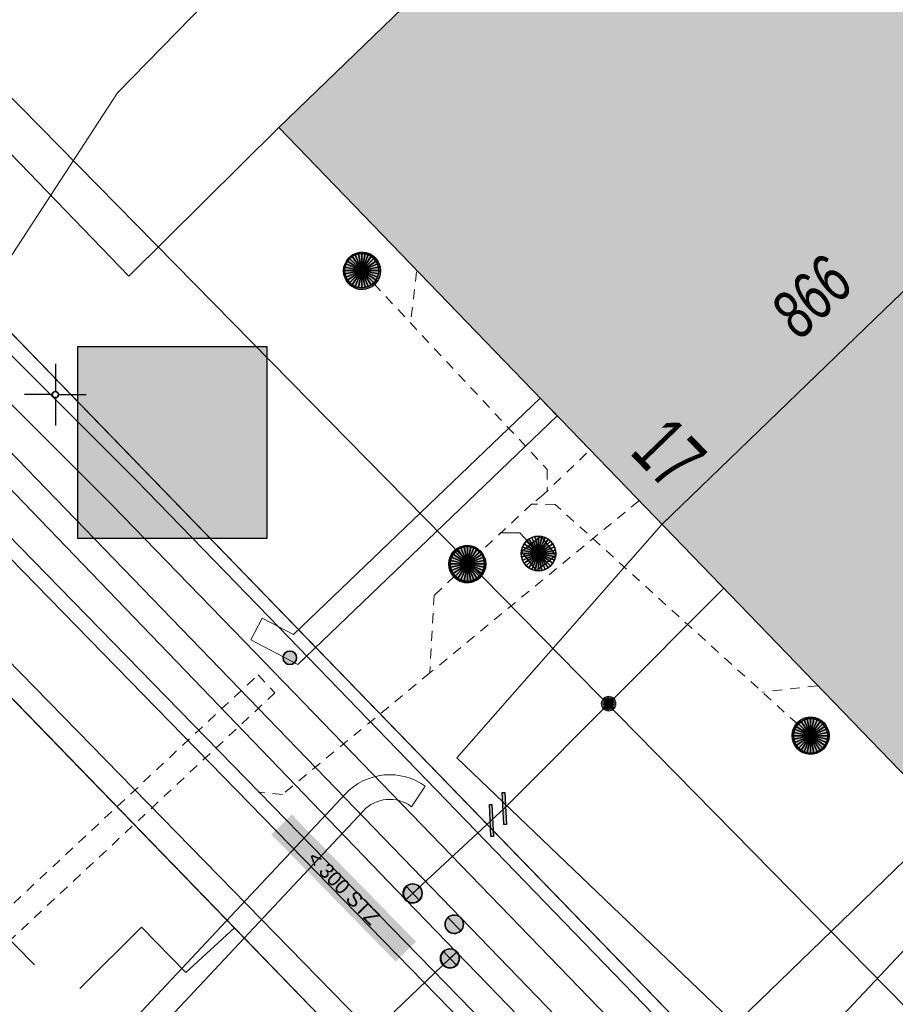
# Model space of a CAD drawing. Header units: metres. Extents: x 2695560 to 2696939, y 1260529 to 1262050.
# Tile 23 of 256: x 2695800 to 2695818, y 1260837 to 1260857. Entities that reach past the tile are written whole.
import ezdxf

# ---------------------------------------------------------------- set-up
doc = ezdxf.new("R2010")
doc.units = ezdxf.units.M
doc.linetypes.add('AUSGEZOGEN', pattern=[0])
doc.linetypes.add('VERDECKT2_S2', pattern=[0.36, 0.2, -0.16])
for name, color, linetype in [('XR$1$AV_Gebäudeflächen (BB)', 7, 'AUSGEZOGEN'), ('XR$1$AV_Haus-Nr.', 7, 'AUSGEZOGEN'), ('XR$1$AV_Koordinatennetzpunkte', 7, 'AUSGEZOGEN'), ('XR$1$AV_Linien (BB)', 7, 'AUSGEZOGEN'), ('XR$1$AV_Versicherung-Nr.', 7, 'AUSGEZOGEN'), ('XR$1$AW_LK_Einlaufschacht alt', 24, 'AUSGEZOGEN'), ('XR$1$AW_LK_Schachtdeckel', 24, 'AUSGEZOGEN'), ('XR$1$EW_LK_Knoten', 1, 'AUSGEZOGEN'), ('XR$1$GA_LK_Absperrarmatur', 32, 'AUSGEZOGEN'), ('XR$1$Liegenschaftsgrenzen', 7, 'AUSGEZOGEN'), ('XR$1$PFAW', 255, 'AUSGEZOGEN'), ('XR$1$PFGA', 255, 'AUSGEZOGEN'), ('XR$1$PFWA', 255, 'AUSGEZOGEN'), ('XR$1$RAEW', 8, 'AUSGEZOGEN'), ('XR$1$RP_Abstandslinie', 7, 'AUSGEZOGEN'), ('XR$1$WA_LK_Absperrarmatur', 171, 'AUSGEZOGEN'), ('XR$1$WA_LK_Rohrleitungsteil', 171, 'AUSGEZOGEN')]:
    doc.layers.add(name, color=color, linetype=linetype)
for name, color, linetype, lineweight in [('XR$2$ABW-Linie-M-ungenau-tot', 6, 'AUSGEZOGEN', 18), ('XR$2$ABW-Linie-R-genau', 4, 'AUSGEZOGEN', 18), ('XR$2$ABW-Linie-R-ungenau', 4, 'VERDECKT2_S2', 18), ('XR$2$ABW-LinieFlaeche-R-genau', 4, 'AUSGEZOGEN', 18), ('XR$2$ABW-Punkt', 6, 'AUSGEZOGEN', 18), ('XR$2$ELE-Flaeche-oberirdisch', 1, 'AUSGEZOGEN', 18), ('XR$2$ELE-LinieFlaeche-genau', 1, 'AUSGEZOGEN', 18), ('XR$2$ELE-LinieFlaeche-ungenau', 1, 'VERDECKT2_S2', 18), ('XR$2$GAS-Linie-genau', 12, 'AUSGEZOGEN', 18), ('XR$2$KOM-Linie-U-genau', 91, 'AUSGEZOGEN', 18), ('XR$2$WAS-Linie-genau', 5, 'AUSGEZOGEN', 18), ('XR$2$WAS-Punkt', 5, 'AUSGEZOGEN', 18), ('XR$2$WEI-Text', 59, 'AUSGEZOGEN', 18)]:
    doc.layers.add(name, color=color, linetype=linetype, lineweight=lineweight)
doc.styles.add('ARIAL', font='arial.ttf')
doc.styles.add('TXT', font='txt')

# ---------------------------------------------------------------- blocks, each defined once
blk = doc.blocks.new('BAV2041')
at = {"color": 7, "transparency": 33554687}
for p, q in [((0, 0.5), (0, 0.05)), ((-0.05, 0), (-0.5, 0)), ((0.05, 0), (0.5, 0)), ((0, -0.05), (0, -0.5))]:
    blk.add_line(p, q, dxfattribs=at)
blk.add_circle((0, 0), 0.05, dxfattribs=at)
for start, end in [(90, 270), (270, 90)]:
    blk.add_arc((0, 0), 0.05, start, end, dxfattribs=at)
blk = doc.blocks.new('COMPLEXOBJECT_1445')
at = {"layer": 'XR$1$RP_Abstandslinie', "color": 7, "linetype": 'AUSGEZOGEN', "transparency": 33554687}
blk.add_lwpolyline([(5744.94, 10911.16), (5774.93, 10880.63), (5800.86, 10854.24), (5826.64, 10828.01)], dxfattribs=at)
blk = doc.blocks.new('BAW2089')
at = {"layer": 'XR$1$PFAW', "transparency": 33554687}
blk.add_hatch(color=7, dxfattribs=at).paths.add_polyline_path([(-0.5, 0.5), (-0.5, -0.5), (0.5, -0.5), (0.5, 0.5)])
at = {"transparency": 33554687}
blk.add_lwpolyline([(-0.5, 0.5), (0.5, 0.5), (0.5, -0.5), (-0.5, -0.5), (-0.5, 0.5)], close=True, dxfattribs=at)
at = {"layer": 'XR$1$PFAW', "transparency": 33554687}
blk.add_lwpolyline([(-0.5, 0.5), (0.5, 0.5), (0.5, -0.5), (-0.5, -0.5), (-0.5, 0.5)], close=True, dxfattribs=at)
blk = doc.blocks.new('BAW2082')
at = {"layer": 'XR$1$PFAW', "transparency": 33554687}
blk.add_hatch(color=7, dxfattribs=at).paths.add_polyline_path([(0.509, -0.003), (0.499, 0.098), (0.469, 0.194), (0.42, 0.283), (0.354, 0.359), (0.274, 0.421), (0.183, 0.466), (0.085, 0.491), (-0.016, 0.496), (-0.116, 0.481), (-0.211, 0.446), (-0.297, 0.392), (-0.37, 0.323), (-0.428, 0.24), (-0.468, 0.147), (-0.488, 0.047), (-0.488, -0.054), (-0.468, -0.153), (-0.428, -0.246), (-0.37, -0.329), (-0.297, -0.398), (-0.211, -0.452), (-0.116, -0.487), (-0.016, -0.502), (0.085, -0.497), (0.183, -0.472), (0.274, -0.427), (0.354, -0.366), (0.42, -0.289), (0.469, -0.2), (0.499, -0.104)])
at = {"transparency": 33554687}
for start, end in [(91.1948, 268.8052), (268.8052, 91.1948)]:
    blk.add_arc((0.01, 0), 0.5, start, end, dxfattribs=at)
at = {"layer": 'XR$1$PFAW', "transparency": 33554687}
blk.add_circle((0.009, -0.003), 0.5, dxfattribs=at)
blk = doc.blocks.new('BWA2013')
at = {"true_color": 0x000000, "transparency": 33554687}
blk.add_hatch(color=18, dxfattribs=at).paths.add_polyline_path([(-0.291, -0.409), (0.352, 0.357), (0.291, 0.409), (-0.352, -0.357)])
at = {"transparency": 33554687}
blk.add_lwpolyline([(-0.291, -0.409), (-0.352, -0.357), (0.291, 0.409), (0.352, 0.357), (-0.291, -0.409)], close=True, dxfattribs=at)
blk = doc.blocks.new('BWA965')
at = {"layer": 'XR$1$PFWA', "transparency": 33554687}
blk.add_hatch(color=7, dxfattribs=at).paths.add_polyline_path([(0, 0.5), (-0.051, 0.497), (-0.101, 0.49), (-0.15, 0.477), (-0.197, 0.459), (-0.243, 0.437), (-0.286, 0.41), (-0.326, 0.379), (-0.362, 0.344), (-0.395, 0.306), (-0.424, 0.264), (-0.449, 0.22), (-0.469, 0.174), (-0.484, 0.125), (-0.494, 0.076), (-0.499, 0.025), (-0.499, -0.025), (-0.494, -0.076), (-0.484, -0.125), (-0.469, -0.174), (-0.449, -0.22), (-0.424, -0.264), (-0.395, -0.306), (-0.362, -0.344), (-0.326, -0.379), (-0.286, -0.41), (-0.243, -0.437), (-0.197, -0.459), (-0.15, -0.477), (-0.101, -0.49), (-0.051, -0.497), (0, -0.5), (0.051, -0.497), (0.101, -0.49), (0.15, -0.477), (0.197, -0.459), (0.243, -0.437), (0.286, -0.41), (0.326, -0.379), (0.362, -0.344), (0.395, -0.306), (0.424, -0.264), (0.449, -0.22), (0.469, -0.174), (0.484, -0.125), (0.494, -0.076), (0.499, -0.025), (0.499, 0.025), (0.494, 0.076), (0.484, 0.125), (0.469, 0.174), (0.449, 0.22), (0.424, 0.264), (0.395, 0.306), (0.362, 0.344), (0.326, 0.379), (0.286, 0.41), (0.243, 0.437), (0.197, 0.459), (0.15, 0.477), (0.101, 0.49), (0.051, 0.497)])
at = {"transparency": 33554687}
blk.add_line((0, 0.5), (0, -0.5), dxfattribs=at)
for start, end in [(90, 270), (270, 90)]:
    blk.add_arc((0, 0), 0.5, start, end, dxfattribs=at)
blk = doc.blocks.new('BGA965')
at = {"layer": 'XR$1$PFGA', "transparency": 33554687}
blk.add_hatch(color=7, dxfattribs=at).paths.add_polyline_path([(0.5, 0), (0.49, 0.101), (0.459, 0.197), (0.41, 0.286), (0.344, 0.362), (0.264, 0.424), (0.174, 0.469), (0.076, 0.494), (-0.025, 0.499), (-0.125, 0.484), (-0.22, 0.449), (-0.306, 0.395), (-0.379, 0.326), (-0.437, 0.243), (-0.477, 0.15), (-0.497, 0.051), (-0.497, -0.051), (-0.477, -0.15), (-0.437, -0.243), (-0.379, -0.326), (-0.306, -0.395), (-0.22, -0.449), (-0.125, -0.484), (-0.025, -0.499), (0.076, -0.494), (0.174, -0.469), (0.264, -0.424), (0.344, -0.362), (0.41, -0.286), (0.459, -0.197), (0.49, -0.101)])
at = {"color": 32, "transparency": 33554687}
blk.add_line((0, 0.5), (0, -0.5), dxfattribs=at)
for start, end in [(90, 270), (270, 90)]:
    blk.add_arc((0, 0), 0.5, start, end, dxfattribs=at)
at = {"layer": 'XR$1$PFGA', "transparency": 33554687}
blk.add_circle((0, 0), 0.5, dxfattribs=at)
blk = doc.blocks.new('BEW957')
at = {"layer": 'XR$1$RAEW', "transparency": 33554687}
blk.add_hatch(color=1, dxfattribs=at).paths.add_polyline_path([(-0.5, 0), (-0.497, -0.051), (-0.49, -0.101), (-0.477, -0.15), (-0.459, -0.197), (-0.437, -0.243), (-0.41, -0.286), (-0.379, -0.326), (-0.344, -0.362), (-0.306, -0.395), (-0.264, -0.424), (-0.22, -0.449), (-0.174, -0.469), (-0.125, -0.484), (-0.076, -0.494), (-0.025, -0.499), (0.025, -0.499), (0.076, -0.494), (0.125, -0.484), (0.174, -0.469), (0.22, -0.449), (0.264, -0.424), (0.306, -0.395), (0.344, -0.362), (0.379, -0.326), (0.41, -0.286), (0.437, -0.243), (0.459, -0.197), (0.477, -0.15), (0.49, -0.101), (0.497, -0.051), (0.5, 0), (0.497, 0.051), (0.49, 0.101), (0.477, 0.15), (0.459, 0.197), (0.437, 0.243), (0.41, 0.286), (0.379, 0.326), (0.344, 0.362), (0.306, 0.395), (0.264, 0.424), (0.22, 0.449), (0.174, 0.469), (0.125, 0.484), (0.076, 0.494), (0.025, 0.499), (-0.025, 0.499), (-0.076, 0.494), (-0.125, 0.484), (-0.174, 0.469), (-0.22, 0.449), (-0.264, 0.424), (-0.306, 0.395), (-0.344, 0.362), (-0.379, 0.326), (-0.41, 0.286), (-0.437, 0.243), (-0.459, 0.197), (-0.477, 0.15), (-0.49, 0.101), (-0.497, 0.051)])
at = {"color": 1, "transparency": 33554687}
for start, end in [(90, 180), (180, 270), (0, 90), (270, 0)]:
    blk.add_arc((0, 0), 0.5, start, end, dxfattribs=at)
at = {"layer": 'XR$1$RAEW', "color": 1, "transparency": 33554687}
blk.add_circle((0, 0), 0.5, dxfattribs=at)
blk = doc.blocks.new('WAS-ABSPERRORGAN')
at = {"layer": 'XR$2$WAS-Punkt', "linetype": 'AUSGEZOGEN', "transparency": 33554687}
for p, q in [((0, 200, 2500), (0, -200, 2500)), ((0, 0), (0, 0))]:
    blk.add_line(p, q, dxfattribs=at)
blk.add_circle((0, 0, 502500), 200, dxfattribs=at)
blk = doc.blocks.new('WAS-BOGEN_VERTIKAL')
at = {"layer": 'XR$2$WAS-Punkt', "transparency": 33554687}
blk.add_hatch(color=5, dxfattribs=at).paths.add_polyline_path([(0, -150), (15, -149), (30, -147), (45, -143), (59, -138), (73, -131), (86, -123), (98, -114), (109, -103), (119, -92), (127, -79), (135, -66), (141, -52), (145, -38), (148, -23), (150, -8), (150, 8), (148, 23), (145, 38), (141, 52), (135, 66), (127, 79), (119, 92), (109, 103), (98, 114), (86, 123), (73, 131), (59, 138), (45, 143), (30, 147), (15, 149), (0, 150), (-15, 149), (-30, 147), (-45, 143), (-59, 138), (-73, 131), (-86, 123), (-98, 114), (-109, 103), (-119, 92), (-127, 79), (-135, 66), (-141, 52), (-145, 38), (-148, 23), (-150, 8), (-150, -8), (-148, -23), (-145, -38), (-141, -52), (-135, -66), (-127, -79), (-119, -92), (-109, -103), (-98, -114), (-86, -123), (-73, -131), (-59, -138), (-45, -143), (-30, -147), (-15, -149)])
at = {"layer": 'XR$2$WAS-Punkt', "lineweight": 13, "transparency": 33554687}
for points in [[(-147, 29, 2500), (0, 0, 2500), (-150, 0, 2500)], [(-147, 29), (0, 0), (-150, 0)], [(-147, 29, 2500), (-147, 29), (-150, 0), (-150, 0, 2500)], [(-150, 0, 2500), (0, 0, 2500), (-147, -29, 2500)], [(-150, 0), (0, 0), (-147, -29)], [(-139, 57, 2500), (0, 0, 2500), (-147, 29, 2500)], [(-139, 57), (0, 0), (-147, 29)], [(-139, 57, 2500), (-139, 57), (-147, 29), (-147, 29, 2500)], [(-147, -29, 2500), (0, 0, 2500), (-139, -57, 2500)], [(-147, -29), (0, 0), (-139, -57)], [(-125, 83, 2500), (0, 0, 2500), (-139, 57, 2500)], [(-125, 83), (0, 0), (-139, 57)], [(-125, 83, 2500), (-125, 83), (-139, 57), (-139, 57, 2500)], [(-139, -57, 2500), (0, 0, 2500), (-125, -83, 2500)], [(-139, -57), (0, 0), (-125, -83)], [(-106, 106, 2500), (0, 0, 2500), (-125, 83, 2500)], [(-106, 106), (0, 0), (-125, 83)], [(-106, 106, 2500), (-106, 106), (-125, 83), (-125, 83, 2500)], [(-125, -83, 2500), (0, 0, 2500), (-106, -106, 2500)], [(-125, -83), (0, 0), (-106, -106)], [(-83, 125, 2500), (0, 0, 2500), (-106, 106, 2500)], [(-83, 125), (0, 0), (-106, 106)], [(-83, 125, 2500), (-83, 125), (-106, 106), (-106, 106, 2500)], [(-106, -106, 2500), (0, 0, 2500), (-83, -125, 2500)], [(-106, -106), (0, 0), (-83, -125)], [(-57, 139, 2500), (0, 0, 2500), (-83, 125, 2500)], [(-57, 139), (0, 0), (-83, 125)], [(-57, 139, 2500), (-57, 139), (-83, 125), (-83, 125, 2500)], [(-83, -125, 2500), (0, 0, 2500), (-57, -139, 2500)], [(-83, -125), (0, 0), (-57, -139)], [(-29, 147, 2500), (0, 0, 2500), (-57, 139, 2500)], [(-29, 147), (0, 0), (-57, 139)], [(-29, 147, 2500), (-29, 147), (-57, 139), (-57, 139, 2500)], [(-57, -139, 2500), (0, 0, 2500), (-29, -147, 2500)], [(-57, -139), (0, 0), (-29, -147)], [(0, 150, 2500), (0, 0, 2500), (-29, 147, 2500)], [(0, 150), (0, 0), (-29, 147)], [(0, 150, 2500), (0, 150), (-29, 147), (-29, 147, 2500)], [(-29, -147, 2500), (0, 0, 2500), (0, -150, 2500)], [(-29, -147), (0, 0), (0, -150)], [(29, 147, 2500), (0, 0, 2500), (0, 150, 2500)], [(29, 147), (0, 0), (0, 150)], [(29, 147, 2500), (29, 147), (0, 150), (0, 150, 2500)], [(57, 139, 2500), (0, 0, 2500), (29, 147, 2500)], [(57, 139), (0, 0), (29, 147)], [(83, 125, 2500), (0, 0, 2500), (57, 139, 2500)], [(83, 125), (0, 0), (57, 139)], [(106, 106, 2500), (0, 0, 2500), (83, 125, 2500)], [(106, 106), (0, 0), (83, 125)], [(125, 83, 2500), (0, 0, 2500), (106, 106, 2500)], [(125, 83), (0, 0), (106, 106)], [(139, 57, 2500), (0, 0, 2500), (125, 83, 2500)], [(139, 57), (0, 0), (125, 83)], [(147, 29, 2500), (0, 0, 2500), (139, 57, 2500)], [(147, 29), (0, 0), (139, 57)], [(150, 0, 2500), (0, 0, 2500), (147, 29, 2500)], [(150, 0), (0, 0), (147, 29)], [(0, -150, 2500), (0, 0, 2500), (29, -147, 2500)], [(29, -147, 2500), (0, 0, 2500), (57, -139, 2500)], [(57, -139, 2500), (0, 0, 2500), (83, -125, 2500)], [(83, -125, 2500), (0, 0, 2500), (106, -106, 2500)], [(106, -106, 2500), (0, 0, 2500), (125, -83, 2500)], [(125, -83, 2500), (0, 0, 2500), (139, -57, 2500)], [(139, -57, 2500), (0, 0, 2500), (147, -29, 2500)], [(147, -29, 2500), (0, 0, 2500), (150, 0, 2500)], [(0, -150), (0, 0), (29, -147)], [(29, -147), (0, 0), (57, -139)], [(57, -139), (0, 0), (83, -125)], [(83, -125), (0, 0), (106, -106)], [(106, -106), (0, 0), (125, -83)], [(125, -83), (0, 0), (139, -57)], [(139, -57), (0, 0), (147, -29)], [(147, -29), (0, 0), (150, 0)], [(57, 139, 2500), (57, 139), (29, 147), (29, 147, 2500)], [(83, 125, 2500), (83, 125), (57, 139), (57, 139, 2500)], [(106, 106, 2500), (106, 106), (83, 125), (83, 125, 2500)], [(125, 83, 2500), (125, 83), (106, 106), (106, 106, 2500)], [(139, 57, 2500), (139, 57), (125, 83), (125, 83, 2500)], [(147, 29, 2500), (147, 29), (139, 57), (139, 57, 2500)], [(150, 0, 2500), (150, 0), (147, 29), (147, 29, 2500)], [(-150, 0, 2500), (-150, 0), (-147, -29), (-147, -29, 2500)], [(-147, -29, 2500), (-147, -29), (-139, -57), (-139, -57, 2500)], [(-139, -57, 2500), (-139, -57), (-125, -83), (-125, -83, 2500)], [(-125, -83, 2500), (-125, -83), (-106, -106), (-106, -106, 2500)], [(-106, -106, 2500), (-106, -106), (-83, -125), (-83, -125, 2500)], [(-83, -125, 2500), (-83, -125), (-57, -139), (-57, -139, 2500)], [(-57, -139, 2500), (-57, -139), (-29, -147), (-29, -147, 2500)], [(-29, -147, 2500), (-29, -147), (0, -150), (0, -150, 2500)], [(0, -150, 2500), (0, -150), (29, -147), (29, -147, 2500)], [(29, -147, 2500), (29, -147), (57, -139), (57, -139, 2500)], [(57, -139, 2500), (57, -139), (83, -125), (83, -125, 2500)], [(83, -125, 2500), (83, -125), (106, -106), (106, -106, 2500)], [(106, -106, 2500), (106, -106), (125, -83), (125, -83, 2500)], [(125, -83, 2500), (125, -83), (139, -57), (139, -57, 2500)], [(139, -57, 2500), (139, -57), (147, -29), (147, -29, 2500)], [(147, -29, 2500), (147, -29), (150, 0), (150, 0, 2500)]]:
    blk.add_3dface(points, dxfattribs=at)
blk = doc.blocks.new('ABW-KONTROLLSCHACHT')
at = {"layer": 'XR$2$ABW-Punkt', "linetype": 'AUSGEZOGEN', "lineweight": 25, "transparency": 33554687}
for points in [[(-247, 247, 2500), (0, 0, 2500), (-291, 194, 2500)], [(-247, 247), (0, 0), (-291, 194)], [(-247, 247, 2500), (-247, 247), (-291, 194), (-291, 194, 2500)], [(-194, 291, 2500), (0, 0, 2500), (-247, 247, 2500)], [(-194, 291), (0, 0), (-247, 247)], [(-194, 291, 2500), (-194, 291), (-247, 247), (-247, 247, 2500)], [(-134, 323, 2500), (0, 0, 2500), (-194, 291, 2500)], [(-134, 323), (0, 0), (-194, 291)], [(-134, 323, 2500), (-134, 323), (-194, 291), (-194, 291, 2500)], [(-68, 343, 2500), (0, 0, 2500), (-134, 323, 2500)], [(-68, 343), (0, 0), (-134, 323)], [(-68, 343, 2500), (-68, 343), (-134, 323), (-134, 323, 2500)], [(0, 350, 2500), (0, 0, 2500), (-68, 343, 2500)], [(0, 350), (0, 0), (-68, 343)], [(0, 350, 2500), (0, 350), (-68, 343), (-68, 343, 2500)], [(68, 343, 2500), (0, 0, 2500), (0, 350, 2500)], [(68, 343), (0, 0), (0, 350)], [(68, 343, 2500), (68, 343), (0, 350), (0, 350, 2500)], [(134, 323, 2500), (0, 0, 2500), (68, 343, 2500)], [(134, 323), (0, 0), (68, 343)], [(194, 291, 2500), (0, 0, 2500), (134, 323, 2500)], [(194, 291), (0, 0), (134, 323)], [(247, 247, 2500), (0, 0, 2500), (194, 291, 2500)], [(247, 247), (0, 0), (194, 291)], [(291, 194, 2500), (0, 0, 2500), (247, 247, 2500)], [(291, 194), (0, 0), (247, 247)], [(134, 323, 2500), (134, 323), (68, 343), (68, 343, 2500)], [(194, 291, 2500), (194, 291), (134, 323), (134, 323, 2500)], [(247, 247, 2500), (247, 247), (194, 291), (194, 291, 2500)], [(291, 194, 2500), (291, 194), (247, 247), (247, 247, 2500)], [(-343, 68, 2500), (0, 0, 2500), (-350, 0, 2500)], [(-343, 68), (0, 0), (-350, 0)], [(-343, 68, 2500), (-343, 68), (-350, 0), (-350, 0, 2500)], [(-350, 0, 2500), (0, 0, 2500), (-343, -68, 2500)], [(-350, 0), (0, 0), (-343, -68)], [(-323, 134, 2500), (0, 0, 2500), (-343, 68, 2500)], [(-323, 134), (0, 0), (-343, 68)], [(-323, 134, 2500), (-323, 134), (-343, 68), (-343, 68, 2500)], [(-343, -68, 2500), (0, 0, 2500), (-323, -134, 2500)], [(-343, -68), (0, 0), (-323, -134)], [(-291, 194, 2500), (0, 0, 2500), (-323, 134, 2500)], [(-291, 194), (0, 0), (-323, 134)], [(-291, 194, 2500), (-291, 194), (-323, 134), (-323, 134, 2500)], [(-323, -134, 2500), (0, 0, 2500), (-291, -194, 2500)], [(-323, -134), (0, 0), (-291, -194)], [(-291, -194, 2500), (0, 0, 2500), (-247, -247, 2500)], [(-291, -194), (0, 0), (-247, -247)], [(-247, -247, 2500), (0, 0, 2500), (-194, -291, 2500)], [(-247, -247), (0, 0), (-194, -291)], [(-194, -291, 2500), (0, 0, 2500), (-134, -323, 2500)], [(-194, -291), (0, 0), (-134, -323)], [(-134, -323, 2500), (0, 0, 2500), (-68, -343, 2500)], [(-134, -323), (0, 0), (-68, -343)], [(-68, -343, 2500), (0, 0, 2500), (0, -350, 2500)], [(-68, -343), (0, 0), (0, -350)], [(323, 134, 2500), (0, 0, 2500), (291, 194, 2500)], [(323, 134), (0, 0), (291, 194)], [(343, 68, 2500), (0, 0, 2500), (323, 134, 2500)], [(343, 68), (0, 0), (323, 134)], [(350, 0, 2500), (0, 0, 2500), (343, 68, 2500)], [(350, 0), (0, 0), (343, 68)], [(0, -350, 2500), (0, 0, 2500), (68, -343, 2500)], [(68, -343, 2500), (0, 0, 2500), (134, -323, 2500)], [(134, -323, 2500), (0, 0, 2500), (194, -291, 2500)], [(194, -291, 2500), (0, 0, 2500), (247, -247, 2500)], [(247, -247, 2500), (0, 0, 2500), (291, -194, 2500)], [(291, -194, 2500), (0, 0, 2500), (323, -134, 2500)], [(323, -134, 2500), (0, 0, 2500), (343, -68, 2500)], [(343, -68, 2500), (0, 0, 2500), (350, 0, 2500)], [(0, -350), (0, 0), (68, -343)], [(68, -343), (0, 0), (134, -323)], [(134, -323), (0, 0), (194, -291)], [(194, -291), (0, 0), (247, -247)], [(247, -247), (0, 0), (291, -194)], [(291, -194), (0, 0), (323, -134)], [(323, -134), (0, 0), (343, -68)], [(343, -68), (0, 0), (350, 0)], [(323, 134, 2500), (323, 134), (291, 194), (291, 194, 2500)], [(343, 68, 2500), (343, 68), (323, 134), (323, 134, 2500)], [(350, 0, 2500), (350, 0), (343, 68), (343, 68, 2500)], [(-350, 0, 2500), (-350, 0), (-343, -68), (-343, -68, 2500)], [(-343, -68, 2500), (-343, -68), (-323, -134), (-323, -134, 2500)], [(-323, -134, 2500), (-323, -134), (-291, -194), (-291, -194, 2500)], [(-291, -194, 2500), (-291, -194), (-247, -247), (-247, -247, 2500)], [(247, -247, 2500), (247, -247), (291, -194), (291, -194, 2500)], [(291, -194, 2500), (291, -194), (323, -134), (323, -134, 2500)], [(323, -134, 2500), (323, -134), (343, -68), (343, -68, 2500)], [(343, -68, 2500), (343, -68), (350, 0), (350, 0, 2500)], [(-247, -247, 2500), (-247, -247), (-194, -291), (-194, -291, 2500)], [(-194, -291, 2500), (-194, -291), (-134, -323), (-134, -323, 2500)], [(-134, -323, 2500), (-134, -323), (-68, -343), (-68, -343, 2500)], [(-68, -343, 2500), (-68, -343), (0, -350), (0, -350, 2500)], [(0, -350, 2500), (0, -350), (68, -343), (68, -343, 2500)], [(68, -343, 2500), (68, -343), (134, -323), (134, -323, 2500)], [(134, -323, 2500), (134, -323), (194, -291), (194, -291, 2500)], [(194, -291, 2500), (194, -291), (247, -247), (247, -247, 2500)]]:
    blk.add_3dface(points, dxfattribs=at)
blk = doc.blocks.new('ABW-EINLAUFSCHACHT_RUND')
at = {"layer": 'XR$2$ABW-Linie-M-ungenau-tot', "linetype": 'AUSGEZOGEN', "lineweight": 25, "transparency": 33554687}
for points in [[(-147, 29, 2500), (0, 0, 2500), (-150, 0, 2500)], [(-147, 29), (0, 0), (-150, 0)], [(-147, 29, 2500), (-147, 29), (-150, 0), (-150, 0, 2500)], [(-150, 0, 2500), (0, 0, 2500), (-147, -29, 2500)], [(-150, 0), (0, 0), (-147, -29)], [(-150, 0, 2500), (-150, 0), (-147, -29), (-147, -29, 2500)], [(-139, 57, 2500), (0, 0, 2500), (-147, 29, 2500)], [(-139, 57), (0, 0), (-147, 29)], [(-139, 57, 2500), (-139, 57), (-147, 29), (-147, 29, 2500)], [(-147, -29, 2500), (0, 0, 2500), (-139, -57, 2500)], [(-147, -29), (0, 0), (-139, -57)], [(-125, 83, 2500), (0, 0, 2500), (-139, 57, 2500)], [(-125, 83), (0, 0), (-139, 57)], [(-125, 83, 2500), (-125, 83), (-139, 57), (-139, 57, 2500)], [(-139, -57, 2500), (0, 0, 2500), (-125, -83, 2500)], [(-139, -57), (0, 0), (-125, -83)], [(-106, 106, 2500), (0, 0, 2500), (-125, 83, 2500)], [(-106, 106), (0, 0), (-125, 83)], [(-106, 106, 2500), (-106, 106), (-125, 83), (-125, 83, 2500)], [(-125, -83, 2500), (0, 0, 2500), (-106, -106, 2500)], [(-125, -83), (0, 0), (-106, -106)], [(-83, 125, 2500), (0, 0, 2500), (-106, 106, 2500)], [(-83, 125), (0, 0), (-106, 106)], [(-83, 125, 2500), (-83, 125), (-106, 106), (-106, 106, 2500)], [(-106, -106, 2500), (0, 0, 2500), (-83, -125, 2500)], [(-106, -106), (0, 0), (-83, -125)], [(-57, 139, 2500), (0, 0, 2500), (-83, 125, 2500)], [(-57, 139), (0, 0), (-83, 125)], [(-57, 139, 2500), (-57, 139), (-83, 125), (-83, 125, 2500)], [(-83, -125, 2500), (0, 0, 2500), (-57, -139, 2500)], [(-83, -125), (0, 0), (-57, -139)], [(-29, 147, 2500), (0, 0, 2500), (-57, 139, 2500)], [(-29, 147), (0, 0), (-57, 139)], [(-29, 147, 2500), (-29, 147), (-57, 139), (-57, 139, 2500)], [(-57, -139, 2500), (0, 0, 2500), (-29, -147, 2500)], [(-57, -139), (0, 0), (-29, -147)], [(0, 150, 2500), (0, 0, 2500), (-29, 147, 2500)], [(0, 150), (0, 0), (-29, 147)], [(0, 150, 2500), (0, 150), (-29, 147), (-29, 147, 2500)], [(-29, -147, 2500), (0, 0, 2500), (0, -150, 2500)], [(-29, -147), (0, 0), (0, -150)], [(29, 147, 2500), (0, 0, 2500), (0, 150, 2500)], [(29, 147), (0, 0), (0, 150)], [(29, 147, 2500), (29, 147), (0, 150), (0, 150, 2500)], [(57, 139, 2500), (0, 0, 2500), (29, 147, 2500)], [(57, 139), (0, 0), (29, 147)], [(83, 125, 2500), (0, 0, 2500), (57, 139, 2500)], [(83, 125), (0, 0), (57, 139)], [(106, 106, 2500), (0, 0, 2500), (83, 125, 2500)], [(106, 106), (0, 0), (83, 125)], [(125, 83, 2500), (0, 0, 2500), (106, 106, 2500)], [(125, 83), (0, 0), (106, 106)], [(139, 57, 2500), (0, 0, 2500), (125, 83, 2500)], [(139, 57), (0, 0), (125, 83)], [(147, 29, 2500), (0, 0, 2500), (139, 57, 2500)], [(147, 29), (0, 0), (139, 57)], [(150, 0, 2500), (0, 0, 2500), (147, 29, 2500)], [(150, 0), (0, 0), (147, 29)], [(0, -150, 2500), (0, 0, 2500), (29, -147, 2500)], [(29, -147, 2500), (0, 0, 2500), (57, -139, 2500)], [(57, -139, 2500), (0, 0, 2500), (83, -125, 2500)], [(83, -125, 2500), (0, 0, 2500), (106, -106, 2500)], [(106, -106, 2500), (0, 0, 2500), (125, -83, 2500)], [(125, -83, 2500), (0, 0, 2500), (139, -57, 2500)], [(139, -57, 2500), (0, 0, 2500), (147, -29, 2500)], [(147, -29, 2500), (0, 0, 2500), (150, 0, 2500)], [(0, -150), (0, 0), (29, -147)], [(29, -147), (0, 0), (57, -139)], [(57, -139), (0, 0), (83, -125)], [(83, -125), (0, 0), (106, -106)], [(106, -106), (0, 0), (125, -83)], [(125, -83), (0, 0), (139, -57)], [(139, -57), (0, 0), (147, -29)], [(147, -29), (0, 0), (150, 0)], [(57, 139, 2500), (57, 139), (29, 147), (29, 147, 2500)], [(83, 125, 2500), (83, 125), (57, 139), (57, 139, 2500)], [(106, 106, 2500), (106, 106), (83, 125), (83, 125, 2500)], [(125, 83, 2500), (125, 83), (106, 106), (106, 106, 2500)], [(139, 57, 2500), (139, 57), (125, 83), (125, 83, 2500)], [(147, 29, 2500), (147, 29), (139, 57), (139, 57, 2500)], [(150, 0, 2500), (150, 0), (147, 29), (147, 29, 2500)], [(147, -29, 2500), (147, -29), (150, 0), (150, 0, 2500)], [(-147, -29, 2500), (-147, -29), (-139, -57), (-139, -57, 2500)], [(-139, -57, 2500), (-139, -57), (-125, -83), (-125, -83, 2500)], [(-125, -83, 2500), (-125, -83), (-106, -106), (-106, -106, 2500)], [(-106, -106, 2500), (-106, -106), (-83, -125), (-83, -125, 2500)], [(-83, -125, 2500), (-83, -125), (-57, -139), (-57, -139, 2500)], [(-57, -139, 2500), (-57, -139), (-29, -147), (-29, -147, 2500)], [(-29, -147, 2500), (-29, -147), (0, -150), (0, -150, 2500)], [(0, -150, 2500), (0, -150), (29, -147), (29, -147, 2500)], [(29, -147, 2500), (29, -147), (57, -139), (57, -139, 2500)], [(57, -139, 2500), (57, -139), (83, -125), (83, -125, 2500)], [(83, -125, 2500), (83, -125), (106, -106), (106, -106, 2500)], [(106, -106, 2500), (106, -106), (125, -83), (125, -83, 2500)], [(125, -83, 2500), (125, -83), (139, -57), (139, -57, 2500)], [(139, -57, 2500), (139, -57), (147, -29), (147, -29, 2500)]]:
    blk.add_3dface(points, dxfattribs=at)
blk = doc.blocks.new('ABW-DECKEL')
at = {"layer": 'XR$2$ABW-Punkt', "linetype": 'AUSGEZOGEN', "lineweight": 25, "transparency": 33554687}
for points in [[(-247, 247, 2500), (0, 0, 2500), (-291, 194, 2500)], [(-247, 247), (0, 0), (-291, 194)], [(-247, 247, 2500), (-247, 247), (-291, 194), (-291, 194, 2500)], [(-194, 291, 2500), (0, 0, 2500), (-247, 247, 2500)], [(-194, 291), (0, 0), (-247, 247)], [(-194, 291, 2500), (-194, 291), (-247, 247), (-247, 247, 2500)], [(-134, 323, 2500), (0, 0, 2500), (-194, 291, 2500)], [(-134, 323), (0, 0), (-194, 291)], [(-134, 323, 2500), (-134, 323), (-194, 291), (-194, 291, 2500)], [(-68, 343, 2500), (0, 0, 2500), (-134, 323, 2500)], [(-68, 343), (0, 0), (-134, 323)], [(-68, 343, 2500), (-68, 343), (-134, 323), (-134, 323, 2500)], [(0, 350, 2500), (0, 0, 2500), (-68, 343, 2500)], [(0, 350), (0, 0), (-68, 343)], [(0, 350, 2500), (0, 350), (-68, 343), (-68, 343, 2500)], [(68, 343, 2500), (0, 0, 2500), (0, 350, 2500)], [(68, 343), (0, 0), (0, 350)], [(68, 343, 2500), (68, 343), (0, 350), (0, 350, 2500)], [(134, 323, 2500), (0, 0, 2500), (68, 343, 2500)], [(134, 323), (0, 0), (68, 343)], [(194, 291, 2500), (0, 0, 2500), (134, 323, 2500)], [(194, 291), (0, 0), (134, 323)], [(247, 247, 2500), (0, 0, 2500), (194, 291, 2500)], [(247, 247), (0, 0), (194, 291)], [(291, 194, 2500), (0, 0, 2500), (247, 247, 2500)], [(291, 194), (0, 0), (247, 247)], [(134, 323, 2500), (134, 323), (68, 343), (68, 343, 2500)], [(194, 291, 2500), (194, 291), (134, 323), (134, 323, 2500)], [(247, 247, 2500), (247, 247), (194, 291), (194, 291, 2500)], [(291, 194, 2500), (291, 194), (247, 247), (247, 247, 2500)], [(-343, 68, 2500), (0, 0, 2500), (-350, 0, 2500)], [(-343, 68), (0, 0), (-350, 0)], [(-343, 68, 2500), (-343, 68), (-350, 0), (-350, 0, 2500)], [(-350, 0, 2500), (0, 0, 2500), (-343, -68, 2500)], [(-350, 0), (0, 0), (-343, -68)], [(-323, 134, 2500), (0, 0, 2500), (-343, 68, 2500)], [(-323, 134), (0, 0), (-343, 68)], [(-323, 134, 2500), (-323, 134), (-343, 68), (-343, 68, 2500)], [(-343, -68, 2500), (0, 0, 2500), (-323, -134, 2500)], [(-343, -68), (0, 0), (-323, -134)], [(-291, 194, 2500), (0, 0, 2500), (-323, 134, 2500)], [(-291, 194), (0, 0), (-323, 134)], [(-291, 194, 2500), (-291, 194), (-323, 134), (-323, 134, 2500)], [(-323, -134, 2500), (0, 0, 2500), (-291, -194, 2500)], [(-323, -134), (0, 0), (-291, -194)], [(-291, -194, 2500), (0, 0, 2500), (-247, -247, 2500)], [(-291, -194), (0, 0), (-247, -247)], [(-247, -247, 2500), (0, 0, 2500), (-194, -291, 2500)], [(-247, -247), (0, 0), (-194, -291)], [(-194, -291, 2500), (0, 0, 2500), (-134, -323, 2500)], [(-194, -291), (0, 0), (-134, -323)], [(-134, -323, 2500), (0, 0, 2500), (-68, -343, 2500)], [(-134, -323), (0, 0), (-68, -343)], [(-68, -343, 2500), (0, 0, 2500), (0, -350, 2500)], [(-68, -343), (0, 0), (0, -350)], [(323, 134, 2500), (0, 0, 2500), (291, 194, 2500)], [(323, 134), (0, 0), (291, 194)], [(343, 68, 2500), (0, 0, 2500), (323, 134, 2500)], [(343, 68), (0, 0), (323, 134)], [(350, 0, 2500), (0, 0, 2500), (343, 68, 2500)], [(350, 0), (0, 0), (343, 68)], [(0, -350, 2500), (0, 0, 2500), (68, -343, 2500)], [(68, -343, 2500), (0, 0, 2500), (134, -323, 2500)], [(134, -323, 2500), (0, 0, 2500), (194, -291, 2500)], [(194, -291, 2500), (0, 0, 2500), (247, -247, 2500)], [(247, -247, 2500), (0, 0, 2500), (291, -194, 2500)], [(291, -194, 2500), (0, 0, 2500), (323, -134, 2500)], [(323, -134, 2500), (0, 0, 2500), (343, -68, 2500)], [(343, -68, 2500), (0, 0, 2500), (350, 0, 2500)], [(0, -350), (0, 0), (68, -343)], [(68, -343), (0, 0), (134, -323)], [(134, -323), (0, 0), (194, -291)], [(194, -291), (0, 0), (247, -247)], [(247, -247), (0, 0), (291, -194)], [(291, -194), (0, 0), (323, -134)], [(323, -134), (0, 0), (343, -68)], [(343, -68), (0, 0), (350, 0)], [(323, 134, 2500), (323, 134), (291, 194), (291, 194, 2500)], [(343, 68, 2500), (343, 68), (323, 134), (323, 134, 2500)], [(350, 0, 2500), (350, 0), (343, 68), (343, 68, 2500)], [(-350, 0, 2500), (-350, 0), (-343, -68), (-343, -68, 2500)], [(-343, -68, 2500), (-343, -68), (-323, -134), (-323, -134, 2500)], [(-323, -134, 2500), (-323, -134), (-291, -194), (-291, -194, 2500)], [(-291, -194, 2500), (-291, -194), (-247, -247), (-247, -247, 2500)], [(247, -247, 2500), (247, -247), (291, -194), (291, -194, 2500)], [(291, -194, 2500), (291, -194), (323, -134), (323, -134, 2500)], [(323, -134, 2500), (323, -134), (343, -68), (343, -68, 2500)], [(343, -68, 2500), (343, -68), (350, 0), (350, 0, 2500)], [(-247, -247, 2500), (-247, -247), (-194, -291), (-194, -291, 2500)], [(-194, -291, 2500), (-194, -291), (-134, -323), (-134, -323, 2500)], [(-134, -323, 2500), (-134, -323), (-68, -343), (-68, -343, 2500)], [(-68, -343, 2500), (-68, -343), (0, -350), (0, -350, 2500)], [(0, -350, 2500), (0, -350), (68, -343), (68, -343, 2500)], [(68, -343, 2500), (68, -343), (134, -323), (134, -323, 2500)], [(134, -323, 2500), (134, -323), (194, -291), (194, -291, 2500)], [(194, -291, 2500), (194, -291), (247, -247), (247, -247, 2500)]]:
    blk.add_3dface(points, dxfattribs=at)

msp = doc.modelspace()

# ---------------------------------------------------------------- hatches: boundary and pattern name
at = {"transparency": 33554687}
for points in [[(2695801.424, 1260850.787), (2695801.424, 1260846.886), (2695805.257, 1260846.886), (2695805.257, 1260850.787)], [(2695805.762, 1260841.287), (2695805.351, 1260840.884), (2695807.872, 1260838.307), (2695808.283, 1260838.71)]]:
    msp.add_hatch(color=7, dxfattribs=at).paths.add_polyline_path(points)
at = {"layer": 'XR$1$AV_Gebäudeflächen (BB)', "true_color": 0xd2d2d2, "transparency": 33554687}
msp.add_hatch(color=254, dxfattribs=at).paths.add_polyline_path([(2695822.635, 1260844.664), (2695826.95, 1260848.846), (2695813.41, 1260862.869), (2695805.498, 1260855.23), (2695819.041, 1260841.204), (2695822.095, 1260844.144)])

# ---------------------------------------------------------------- linework, layer by layer
at = {"color": 24, "lineweight": -3, "transparency": 33554687}
msp.add_lwpolyline([(2695801.424, 1260850.787), (2695805.257, 1260850.787), (2695805.257, 1260846.886), (2695801.424, 1260846.886), (2695801.424, 1260850.787)], close=True, dxfattribs=at)
at = {"layer": 'XR$1$AV_Linien (BB)', "color": 7, "linetype": 'AUSGEZOGEN', "transparency": 33554687}
msp.add_line((2695810.245, 1260833.169), (2695804.601, 1260838.989), dxfattribs=at)
for points in [[(2695805.498, 1260855.23), (2695813.41, 1260862.869), (2695826.95, 1260848.846)], [(2695805.498, 1260855.23), (2695802.459, 1260852.21), (2695798.77, 1260856.033), (2695796.956, 1260854.276)], [(2695822.635, 1260844.664), (2695822.095, 1260844.144), (2695819.041, 1260841.204), (2695805.498, 1260855.23)], [(2695819.327, 1260831.185), (2695814.19, 1260836.48), (2695796.956, 1260854.276)], [(2695804.601, 1260838.989), (2695797.218, 1260846.602), (2695793.324, 1260850.617)], [(2695804.601, 1260838.989), (2695803.618, 1260838.082), (2695802.719, 1260839.002), (2695801.466, 1260837.756)]]:
    msp.add_lwpolyline(points, dxfattribs=at)
at = {"layer": 'XR$1$Liegenschaftsgrenzen', "color": 7, "linetype": 'AUSGEZOGEN', "transparency": 33554687}
for p, q in [((2695796.73, 1260854.51), (2695814.19, 1260836.48)), ((2695797.218, 1260846.602), (2695810.245, 1260833.169))]:
    msp.add_line(p, q, dxfattribs=at)
msp.add_lwpolyline([(2695830.06, 1260851.86), (2695826.979, 1260848.874), (2695822.635, 1260844.664), (2695814.19, 1260836.48)], dxfattribs=at)
at = {"layer": 'XR$1$RP_Abstandslinie', "color": 7, "linetype": 'AUSGEZOGEN', "transparency": 33554687}
msp.add_lwpolyline([(2695800.545, 1260838.238), (2695793.27, 1260845.64), (2695767.38, 1260872), (2695756.843, 1260861.074)], dxfattribs=at)
at = {"layer": 'XR$2$ABW-Linie-R-genau', "linetype": 'AUSGEZOGEN', "transparency": 33554687}
msp.add_lwpolyline([(2695810.767, 1260846.6), (2695810.39, 1260847.005), (2695809.991, 1260847.005)], dxfattribs=at)
at = {"layer": 'XR$2$ABW-Linie-R-ungenau', "linetype": 'VERDECKT2_S2', "transparency": 33554687}
for p, q in [((2695808.296, 1260852.299), (2695808.178, 1260851.315)), ((2695816.426, 1260843.902), (2695815.297, 1260843.772))]:
    msp.add_line(p, q, dxfattribs=at)
for points in [[(2695807.182, 1260852.325), (2695810.944, 1260848.289), (2695810.944, 1260847.863)], [(2695811.744, 1260848.619), (2695810.869, 1260847.783), (2695810.628, 1260847.584), (2695809.319, 1260846.37)], [(2695812.802, 1260847.654), (2695808.563, 1260844.162), (2695805.574, 1260841.698), (2695805.085, 1260841.74)], [(2695816.286, 1260842.884), (2695811.104, 1260847.582), (2695810.628, 1260847.584)], [(2695809.325, 1260846.375), (2695808.651, 1260845.733), (2695808.563, 1260844.162)]]:
    msp.add_lwpolyline(points, dxfattribs=at)
at = {"layer": 'XR$2$ABW-LinieFlaeche-R-genau', "linetype": 'AUSGEZOGEN', "transparency": 33554687}
msp.add_lwpolyline([(2695799.493, 1260847.059), (2695816.014, 1260830.12), (2695816.433, 1260830.12), (2695799.707, 1260847.269), (2695799.493, 1260847.059)], close=True, dxfattribs=at)
at = {"layer": 'XR$2$ELE-Flaeche-oberirdisch', "transparency": 33554687}
msp.add_lwpolyline([(2695819.867, 1260830.12), (2695815.105, 1260835.135), (2695814.091, 1260836.202), (2695805.302, 1260845.295), (2695802.609, 1260848.074), (2695796.337, 1260854.338), (2695790.591, 1260860.246), (2695789.045, 1260861.836), (2695781.895, 1260869.359), (2695776.494, 1260874.816), (2695775.994, 1260874.326), (2695781.393, 1260868.871), (2695788.541, 1260861.35), (2695790.089, 1260859.758), (2695795.839, 1260853.846), (2695802.111, 1260847.582), (2695804.798, 1260844.809), (2695813.585, 1260835.718), (2695814.597, 1260834.653), (2695818.901, 1260830.12), (2695819.867, 1260830.12)], close=True, dxfattribs=at)
at = {"layer": 'XR$2$ELE-LinieFlaeche-genau', "linetype": 'AUSGEZOGEN', "transparency": 33554687}
msp.add_lwpolyline([(2695805.165, 1260845.274), (2695805.798, 1260844.944), (2695810.8, 1260849.737), (2695811.146, 1260849.375), (2695805.886, 1260844.336), (2695804.935, 1260844.83), (2695805.165, 1260845.274)], close=True, dxfattribs=at)
msp.add_lwpolyline([(2695801.714, 1260836.221), (2695806.853, 1260841.709), (2695806.928, 1260841.782), (2695807.014, 1260841.853), (2695807.107, 1260841.916), (2695807.206, 1260841.971), (2695807.31, 1260842.015), (2695807.414, 1260842.05), (2695807.524, 1260842.076), (2695807.636, 1260842.091), (2695807.747, 1260842.096), (2695807.858, 1260842.092), (2695807.97, 1260842.077), (2695808.079, 1260842.052), (2695808.185, 1260842.017), (2695808.288, 1260841.973), (2695808.387, 1260841.919), (2695808.47, 1260841.864), (2695808.194, 1260841.448), (2695808.129, 1260841.491), (2695808.07, 1260841.523), (2695808.009, 1260841.549), (2695807.945, 1260841.57), (2695807.88, 1260841.585), (2695807.816, 1260841.594), (2695807.749, 1260841.596), (2695807.68, 1260841.593), (2695807.616, 1260841.584), (2695807.552, 1260841.568), (2695807.486, 1260841.547), (2695807.426, 1260841.521), (2695807.369, 1260841.49), (2695807.314, 1260841.453), (2695807.262, 1260841.41), (2695807.209, 1260841.359), (2695802.078, 1260835.879)], dxfattribs=at)
at = {"layer": 'XR$2$ELE-LinieFlaeche-ungenau', "linetype": 'VERDECKT2_S2', "transparency": 33554687}
msp.add_lwpolyline([(2695799.6, 1260838.999), (2695805.08, 1260844.123), (2695805.422, 1260843.757), (2695799.942, 1260838.633), (2695799.6, 1260838.999)], close=True, dxfattribs=at)
at = {"layer": 'XR$2$GAS-Linie-genau', "linetype": 'AUSGEZOGEN', "transparency": 33554687}
for p, q in [((2695809.19, 1260839.192), (2695787.273, 1260861.872)), ((2695817.988, 1260830.12), (2695809.19, 1260839.192))]:
    msp.add_line(p, q, dxfattribs=at)
at = {"layer": 'XR$2$KOM-Linie-U-genau', "linetype": 'AUSGEZOGEN', "transparency": 33554687}
for p, q in [((2695809.114, 1260842.442), (2695813.272, 1260847.175)), ((2695815.816, 1260836.024), (2695809.114, 1260842.442)), ((2695815.816, 1260836.024), (2695819.871, 1260840.341))]:
    msp.add_line(p, q, dxfattribs=at)
for points in [[(2695813.074, 1260862.549), (2695810.897, 1260864.803), (2695802.231, 1260855.929), (2695794.579, 1260844.193), (2695793.931, 1260843.531)], [(2695784.476, 1260860.33), (2695811.457, 1260832.697), (2695811.779, 1260832.505)], [(2695813.272, 1260847.175), (2695817.588, 1260851.343), (2695818.307, 1260852.037)]]:
    msp.add_lwpolyline(points, dxfattribs=at)
at = {"layer": 'XR$2$WAS-Linie-genau', "linetype": 'AUSGEZOGEN', "transparency": 33554687}
for p, q in [((2695808.077, 1260839.561), (2695791.123, 1260857.17)), ((2695812.189, 1260843.537), (2695814.523, 1260845.879)), ((2695810.363, 1260841.703), (2695812.189, 1260843.537)), ((2695810.071, 1260841.411), (2695810.363, 1260841.703)), ((2695809.809, 1260841.168), (2695810.071, 1260841.411)), ((2695808.214, 1260839.688), (2695809.809, 1260841.168)), ((2695808.077, 1260839.561), (2695808.214, 1260839.688)), ((2695809.105, 1260838.498), (2695808.077, 1260839.561)), ((2695808.97, 1260838.368), (2695809.105, 1260838.498)), ((2695817.238, 1260830.12), (2695809.105, 1260838.498)), ((2695806.139, 1260835.661), (2695808.97, 1260838.368))]:
    msp.add_line(p, q, dxfattribs=at)

# ---------------------------------------------------------------- block references
at = {"layer": 'XR$1$AV_Koordinatennetzpunkte', "color": 7, "linetype": 'AUSGEZOGEN', "lineweight": -3, "transparency": 33554687, "xscale": 1.25, "yscale": 1.25}
msp.add_blockref('BAV2041', (2695800.97, 1260849.81), dxfattribs=at)
at = {"layer": 'XR$1$AW_LK_Einlaufschacht alt', "color": 24, "linetype": 'AUSGEZOGEN', "lineweight": -3, "transparency": 33554687, "xscale": 0.5000000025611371, "yscale": 0.5000000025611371, "rotation": 218.423890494}
msp.add_blockref('BAW2089', (2695810.771, 1260846.585), dxfattribs=at)
at = {"layer": 'XR$1$AW_LK_Schachtdeckel', "color": 24, "linetype": 'AUSGEZOGEN', "lineweight": -3, "transparency": 33554687, "xscale": 0.7499999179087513}
for p, yscale, rotation in [((2695807.186, 1260852.325), 0.7499999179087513, 312.208251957), ((2695809.329, 1260846.375), 0.7499999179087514, 223.6155700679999), ((2695816.29, 1260842.884), 0.7499999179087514, 142.749725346)]:
    msp.add_blockref('BAW2082', p, dxfattribs=dict(at, yscale=yscale, rotation=rotation))
at = {"layer": 'XR$1$EW_LK_Knoten', "color": 1, "linetype": 'AUSGEZOGEN', "lineweight": -3, "transparency": 33554687, "xscale": 0.2749999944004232, "yscale": 0.2749999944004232}
msp.add_blockref('BEW957', (2695805.725, 1260844.469), dxfattribs=at)
at = {"layer": 'XR$1$GA_LK_Absperrarmatur', "color": 32, "linetype": 'AUSGEZOGEN', "lineweight": -3, "transparency": 33554687, "xscale": 0.3749999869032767, "yscale": 0.3749999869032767, "rotation": 223.9406999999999}
msp.add_blockref('BGA965', (2695809.059, 1260839.062), dxfattribs=at)
at = {"layer": 'XR$1$RP_Abstandslinie', "color": 7, "linetype": 'AUSGEZOGEN', "lineweight": -3, "transparency": 33554687}
msp.add_blockref('COMPLEXOBJECT_1445', (2690000.97, 1249999.81), dxfattribs=at)
at = {"layer": 'XR$1$WA_LK_Absperrarmatur', "color": 171, "linetype": 'AUSGEZOGEN', "lineweight": -3, "transparency": 33554687, "yscale": 0.3749999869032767}
for p, xscale, rotation in [((2695808.218, 1260839.688), 0.3749999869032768, 42.848388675), ((2695808.973, 1260838.369), 0.3749999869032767, 43.336181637)]:
    msp.add_blockref('BWA965', p, dxfattribs=dict(at, xscale=xscale, rotation=rotation))
at = {"layer": 'XR$1$WA_LK_Rohrleitungsteil', "color": 171, "linetype": 'AUSGEZOGEN', "lineweight": -3, "transparency": 33554687}
for p, xscale, yscale, rotation in [((2695810.075, 1260841.411), 0.6499999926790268, 0.6499999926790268, 42.847457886), ((2695809.813, 1260841.168), 0.6499999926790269, 0.6499999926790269, 42.84741211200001)]:
    msp.add_blockref('BWA2013', p, dxfattribs=dict(at, xscale=xscale, yscale=yscale, rotation=rotation))
at = {"layer": 'XR$2$ABW-Punkt', "color": 6, "linetype": 'AUSGEZOGEN', "lineweight": 18, "transparency": 33554687, "xscale": 0.001, "yscale": 0.001, "zscale": 0.001, "rotation": 360}
for name, p in [('ABW-KONTROLLSCHACHT', (2695807.182, 1260852.325)), ('ABW-DECKEL', (2695807.182, 1260852.325)), ('ABW-DECKEL', (2695810.767, 1260846.585)), ('ABW-KONTROLLSCHACHT', (2695809.325, 1260846.375)), ('ABW-DECKEL', (2695809.325, 1260846.375)), ('ABW-EINLAUFSCHACHT_RUND', (2695810.767, 1260846.585)), ('ABW-KONTROLLSCHACHT', (2695816.286, 1260842.884)), ('ABW-DECKEL', (2695816.286, 1260842.884))]:
    msp.add_blockref(name, p, dxfattribs=at)
at = {"layer": 'XR$2$WAS-Punkt', "color": 5, "linetype": 'AUSGEZOGEN', "lineweight": 18, "transparency": 33554687, "yscale": 0.001, "zscale": 0.001}
for name, p, xscale, rotation in [('WAS-BOGEN_VERTIKAL', (2695812.189, 1260843.537), 0.0009999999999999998, 315.2), ('WAS-ABSPERRORGAN', (2695808.214, 1260839.688), 0.001, 312.9), ('WAS-ABSPERRORGAN', (2695808.97, 1260838.368), 0.001, 313.3999999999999)]:
    msp.add_blockref(name, p, dxfattribs=dict(at, xscale=xscale, rotation=rotation))

# ---------------------------------------------------------------- texts
at = {"layer": 'XR$1$AV_Haus-Nr.', "color": 7, "transparency": 33554687, "insert": (2695812.995, 1260848.213), "char_height": 1.1621, "width": 1.59081, "attachment_point": 8, "rotation": 313.9965, "style": 'ARIAL'}
msp.add_mtext('\\W0.64;17', dxfattribs=at)
at = {"layer": 'XR$1$AV_Versicherung-Nr.', "color": 7, "transparency": 33554687, "insert": (2695816.306, 1260851.788), "char_height": 0.96842, "width": 1.93301, "attachment_point": 5, "rotation": 44.1, "style": 'ARIAL'}
msp.add_mtext('\\A1;{\\fArial|i1|b0;\\H0.968418;\\W0.700000;\\C7;866}\\P', dxfattribs=at)
at = {"layer": 'XR$2$WEI-Text', "transparency": 33554687, "insert": (2695806.813, 1260839.797), "char_height": 0.3, "width": 2.62619, "attachment_point": 5, "rotation": 314.4, "style": 'TXT'}
msp.add_mtext('\\W1.00;<\\~300\\~STZ', dxfattribs=at)

doc.saveas('drawing.dxf')
